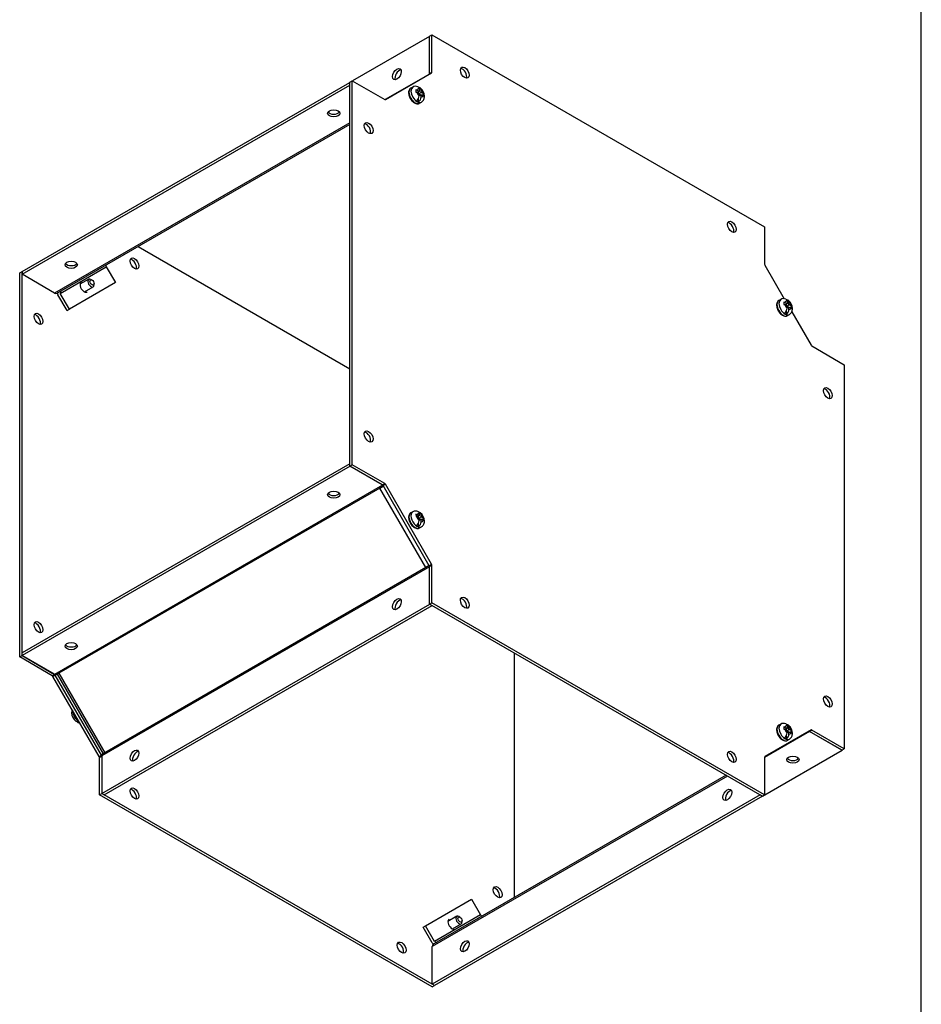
# Model space of a CAD drawing. Header units: inches. Extents: x 0.2 to 89.8, y -0.5 to 59.8.
# Tile 7 of 8: x 70.4 to 89.8, y 15.9 to 37.1. Entities that reach past the tile are written whole.
import ezdxf

# ---------------------------------------------------------------- set-up
doc = ezdxf.new("R2010")
doc.units = ezdxf.units.IN
doc.header["$MEASUREMENT"] = 0
for name, color, linetype in [('COM55579-5', 7, 'Continuous'), ('COM55580-5', 7, 'Continuous'), ('Default', 7, 'Continuous'), ('SCS19491', 7, 'Continuous')]:
    doc.layers.add(name, color=color, linetype=linetype)

# ---------------------------------------------------------------- blocks, each defined once
blk = doc.blocks.new('SE5')
at = {"layer": 'COM55579-5', "color": 7, "linetype": 'Continuous'}
for p, q in [((79.218, 36.769), (79.269, 36.799)), ((79.218, 35.962), (79.218, 36.769)), ((79.269, 36.799), (86.441, 32.657)), ((79.269, 35.991), (79.269, 36.799)), ((78.265, 35.402), (79.263, 35.978)), ((79.218, 35.962), (79.269, 35.991)), ((77.501, 35.778), (77.552, 35.807)), ((77.501, 27.495), (77.501, 35.778)), ((77.552, 27.525), (77.552, 35.807)), ((77.552, 35.807), (78.251, 35.404)), ((86.441, 32.657), (86.441, 31.85)), ((72.935, 32.231), (77.501, 29.595)), ((70.383, 31.663), (70.434, 31.693)), ((70.383, 23.381), (70.383, 31.663)), ((70.434, 23.41), (70.434, 31.693)), ((70.434, 31.693), (70.434, 31.693)), ((86.447, 31.83), (86.865, 31.106)), ((87.027, 30.826), (87.445, 30.103)), ((87.459, 30.087), (88.158, 29.684)), ((88.158, 29.684), (88.158, 21.401)), ((77.501, 27.495), (77.552, 27.525)), ((78.2, 27.092), (77.501, 27.495)), ((78.251, 27.121), (77.552, 27.525)), ((78.2, 27.092), (78.251, 27.121)), ((78.215, 27.076), (78.265, 27.106)), ((79.212, 25.349), (78.215, 27.076)), ((79.263, 25.379), (78.265, 27.106)), ((79.212, 25.349), (79.263, 25.379)), ((79.218, 25.329), (79.269, 25.359)), ((79.218, 24.522), (79.218, 25.329)), ((79.269, 24.551), (79.269, 25.359)), ((79.218, 24.522), (79.269, 24.551)), ((86.391, 20.38), (79.218, 24.522)), ((86.441, 20.41), (79.269, 24.551)), ((70.383, 23.381), (70.434, 23.41)), ((71.083, 22.977), (70.383, 23.381)), ((71.133, 23.007), (70.434, 23.41)), ((81.041, 23.469), (81.041, 18.192)), ((71.083, 22.977), (71.133, 23.007)), ((71.097, 22.962), (71.148, 22.991)), ((72.094, 21.235), (71.097, 22.962)), ((72.145, 21.264), (71.148, 22.991)), ((87.445, 21.806), (86.447, 21.231)), ((87.408, 21.775), (87.459, 21.805)), ((88.107, 21.372), (87.408, 21.775)), ((88.158, 21.401), (87.459, 21.805)), ((72.094, 21.235), (72.145, 21.264)), ((72.1, 21.215), (72.151, 21.244)), ((88.107, 21.372), (88.158, 21.401)), ((72.1, 20.407), (72.1, 21.215)), ((86.441, 21.217), (86.441, 20.41)), ((72.1, 20.407), (72.151, 20.437)), ((79.273, 16.266), (72.1, 20.407)), ((79.324, 16.295), (72.151, 20.437)), ((72.151, 20.437), (72.151, 20.437)), ((86.391, 20.38), (86.441, 20.41)), ((79.273, 16.266), (79.324, 16.295))]:
    blk.add_line(p, q, dxfattribs=at)
for centre, major_axis in [((79.976, 35.982), (-0.066, 0.115)), ((77.905, 34.787), (-0.067, 0.115)), ((85.734, 32.657), (-0.066, 0.115)), ((72.858, 31.867), (-0.066, 0.115)), ((70.788, 30.672), (-0.067, 0.115)), ((87.805, 29.071), (-0.067, 0.115)), ((77.905, 28.137), (-0.067, 0.115)), ((79.976, 24.551), (-0.067, 0.115)), ((70.788, 24.023), (-0.067, 0.115)), ((87.805, 22.422), (-0.067, 0.115)), ((85.734, 21.226), (-0.067, 0.115)), ((72.858, 20.437), (-0.066, 0.115)), ((80.687, 18.307), (-0.067, 0.115)), ((78.617, 17.112), (-0.066, 0.115))]:
    blk.add_ellipse(centre, major_axis=major_axis, ratio=0.57735, dxfattribs=at)
for centre, major_axis, start_param, end_param in [((79.197, 35.974), (0.0145, -0.0251), 0, 0.785398), ((79.248, 36.003), (0.0145, -0.0251), 0, 0.785398), ((79.925, 35.953), (0.067, -0.115), 0.392819, 2.748773), ((78.251, 35.427), (-0.0145, 0.0251), 2.356194, 3.141593), ((77.854, 34.757), (0.067, -0.115), 0.392819, 2.748773), ((85.683, 32.628), (0.067, -0.115), 0.392819, 2.748773), ((72.807, 31.838), (0.066, -0.115), 0.392819, 2.748773), ((86.462, 31.838), (-0.0145, 0.0251), 0.785398, 1.570796), ((71.772, 31.359), (-0.063, 0.108), 0, 3.141593), ((70.737, 30.643), (0.066, -0.115), 0.392819, 2.748773), ((87.459, 30.111), (0.0145, -0.0251), 4.712389, 5.497787), ((87.754, 29.042), (0.067, -0.115), 0.392819, 2.748773), ((77.854, 28.108), (0.067, -0.115), 0.392819, 2.748773), ((78.2, 27.068), (-0.0145, 0.0251), 4.712389, 5.497787), ((78.251, 27.097), (-0.0145, 0.0251), 4.712389, 5.497787), ((79.197, 25.341), (0.0145, -0.0251), 0.785398, 1.570796), ((79.248, 25.37), (0.0145, -0.0251), 0.785398, 1.570796), ((79.925, 24.522), (0.067, -0.115), 0.392819, 2.748773), ((70.737, 23.993), (0.067, -0.115), 0.392819, 2.748773), ((71.083, 22.953), (-0.0145, 0.0251), 4.712389, 5.497787), ((71.133, 22.983), (-0.0145, 0.0251), 4.712389, 5.497787), ((87.754, 22.392), (0.066, -0.115), 0.392819, 2.748773), ((87.408, 21.752), (0.0145, -0.0251), 2.356194, 3.141593), ((87.459, 21.781), (0.0145, -0.0251), 2.356194, 3.141593), ((72.08, 21.226), (0.0145, -0.0251), 0.785398, 1.570796), ((72.131, 21.256), (0.0145, -0.0251), 0.882169, 1.570796), ((85.683, 21.197), (0.067, -0.115), 0.392819, 2.748773), ((86.462, 21.205), (-0.0145, 0.0251), 0, 0.785398), ((72.807, 20.407), (0.067, -0.115), 0.392819, 2.748773), ((80.636, 18.278), (0.067, -0.115), 0.392819, 2.748773), ((79.704, 17.62), (-0.063, 0.108), 0, 3.141593), ((78.566, 17.082), (0.067, -0.115), 0.392819, 2.748773)]:
    blk.add_ellipse(centre, major_axis=major_axis, ratio=0.57735, start_param=start_param, end_param=end_param, dxfattribs=at)
at = {"layer": 'COM55580-5', "color": 7, "linetype": 'Continuous'}
for p, q in [((79.218, 36.764), (77.556, 35.805)), ((79.215, 35.952), (78.26, 35.401)), ((70.434, 31.693), (77.501, 35.773)), ((70.434, 31.634), (77.501, 35.714)), ((77.501, 34.903), (71.136, 31.229)), ((77.501, 34.867), (71.267, 31.268)), ((70.434, 31.693), (70.434, 31.634)), ((71.259, 31.222), (72.249, 31.793)), ((72.249, 31.793), (72.445, 31.453)), ((71.136, 31.229), (70.434, 31.634)), ((72.445, 31.453), (71.455, 30.882)), ((71.267, 31.268), (71.19, 31.223)), ((71.455, 30.882), (71.259, 31.222)), ((71.404, 30.853), (71.208, 31.192)), ((71.404, 30.853), (71.455, 30.882)), ((77.501, 27.549), (70.434, 23.469)), ((77.505, 27.493), (70.434, 23.41)), ((77.505, 27.493), (77.505, 27.493)), ((78.202, 27.09), (77.505, 27.493)), ((78.206, 27.087), (71.136, 23.005)), ((78.149, 27.024), (71.23, 23.03)), ((78.221, 27.066), (78.149, 27.024)), ((78.149, 27.024), (78.221, 27.066)), ((78.149, 27.024), (78.149, 27.024)), ((79.138, 25.311), (78.149, 27.024)), ((79.218, 25.327), (72.151, 21.247)), ((79.138, 25.311), (72.22, 21.316)), ((79.21, 25.352), (79.138, 25.311)), ((79.21, 25.352), (79.138, 25.311)), ((79.138, 25.311), (79.138, 25.311)), ((72.151, 20.437), (79.222, 24.519)), ((72.202, 20.407), (79.273, 24.49)), ((79.222, 24.519), (79.273, 24.49)), ((70.434, 23.41), (70.434, 23.469)), ((70.434, 23.41), (71.136, 23.005)), ((71.23, 23.03), (71.154, 22.986)), ((71.191, 23.007), (71.23, 23.03)), ((71.191, 23.007), (72.18, 21.294)), ((71.23, 23.03), (71.23, 23.03)), ((71.23, 23.03), (72.22, 21.316)), ((87.41, 21.774), (86.441, 21.215)), ((88.112, 21.369), (87.41, 21.774)), ((72.22, 21.316), (72.144, 21.272)), ((72.151, 21.247), (72.151, 20.437)), ((72.22, 21.316), (72.18, 21.294)), ((72.22, 21.316), (72.22, 21.316)), ((86.395, 20.378), (88.112, 21.369)), ((88.112, 21.369), (88.112, 21.374)), ((85.642, 20.812), (79.273, 17.135)), ((85.611, 20.831), (79.372, 17.229)), ((72.151, 20.437), (72.202, 20.407)), ((86.344, 20.407), (79.273, 16.325)), ((86.395, 20.378), (86.344, 20.407)), ((86.344, 20.407), (86.344, 20.407)), ((86.395, 20.378), (79.324, 16.295)), ((86.395, 20.383), (86.395, 20.378)), ((79.132, 17.585), (80.122, 18.156)), ((80.122, 18.156), (80.318, 17.816)), ((80.318, 17.816), (79.328, 17.245)), ((79.081, 17.555), (79.132, 17.585)), ((79.277, 17.216), (79.081, 17.555)), ((79.328, 17.245), (79.132, 17.585)), ((79.372, 17.229), (79.295, 17.184)), ((79.273, 16.325), (79.273, 17.135)), ((79.324, 16.295), (79.273, 16.325))]:
    blk.add_line(p, q, dxfattribs=at)
for centre, major_axis in [((78.515, 35.95), (-0.067, -0.115)), ((77.152, 35.104), (0.133, 0)), ((71.495, 31.838), (0.133, 0)), ((77.152, 26.88), (0.133, 0)), ((78.515, 24.519), (-0.067, -0.115)), ((71.495, 23.614), (0.133, 0)), ((72.858, 21.253), (-0.066, -0.115)), ((87.051, 21.165), (0.133, 0)), ((85.637, 20.407), (0.066, 0.115)), ((79.98, 17.141), (0.067, 0.115))]:
    blk.add_ellipse(centre, major_axis=major_axis, ratio=0.57735, dxfattribs=at)
for centre, major_axis, ratio, start_param, end_param in [((78.566, 35.921), (0.067, 0.115), 0.57735, 0.392819, 2.748773), ((77.152, 35.163), (-0.133, 0), 0.57735, 0.392819, 2.748773), ((71.495, 31.897), (-0.133, 0), 0.57735, 0.392819, 2.748773), ((72.274, 31.808), (0.018, -0.0312), 0.816497, 3.141593, 4.712389), ((71.136, 31.317), (0.054, -0.0935), 0.57735, 5.497787, 6.283185), ((71.285, 31.236), (-0.054, 0.0935), 0.816497, 1.230959, 1.570796), ((71.285, 31.236), (-0.018, 0.0312), 0.816497, 0, 1.570796), ((77.152, 26.939), (-0.133, 0), 0.57735, 0.392819, 2.748773), ((78.566, 24.49), (0.067, 0.115), 0.57735, 0.392819, 2.748773), ((71.495, 23.673), (-0.133, 0), 0.57735, 0.392819, 2.748773), ((71.136, 22.976), (-0.018, 0.0312), 0.57735, 4.712389, 5.497787), ((87.41, 21.745), (0.018, -0.0312), 0.57735, 2.356194, 3.141593), ((72.126, 21.262), (0.018, -0.0312), 0.57735, 0.785398, 1.570796), ((72.909, 21.224), (0.067, 0.115), 0.57735, 0.392819, 2.748773), ((87.051, 21.224), (-0.133, 0), 0.57735, 0.392819, 2.748773), ((85.688, 20.378), (-0.066, -0.115), 0.57735, 3.534412, 5.890366), ((80.343, 17.831), (0.018, -0.0312), 0.816497, 4.712389, 6.283185), ((79.354, 17.26), (-0.054, 0.0935), 0.816497, 1.570796, 1.910633), ((79.354, 17.26), (-0.018, 0.0312), 0.816497, 1.570796, 3.141593), ((80.031, 17.112), (-0.067, -0.115), 0.57735, 3.534412, 5.890366), ((79.349, 17.091), (0.054, -0.0935), 0.57735, 3.141593, 3.926991)]:
    blk.add_ellipse(centre, major_axis=major_axis, ratio=ratio, start_param=start_param, end_param=end_param, dxfattribs=at)
at = {"layer": 'SCS19491', "color": 7, "linetype": 'Continuous'}
for p, q in [((78.855, 35.671), (78.813, 35.646)), ((78.922, 35.61), (78.923, 35.56)), ((78.923, 35.56), (78.949, 35.55)), ((78.992, 35.577), (78.946, 35.601)), ((78.992, 35.577), (78.947, 35.551)), ((78.949, 35.55), (78.992, 35.528)), ((78.981, 35.533), (78.981, 35.571)), ((78.99, 35.529), (79.034, 35.554)), ((78.992, 35.633), (78.992, 35.577)), ((78.992, 35.528), (78.992, 35.481)), ((79.025, 35.5), (78.992, 35.518)), ((79.034, 35.505), (78.992, 35.481)), ((79.034, 35.554), (79.034, 35.608)), ((79.079, 35.531), (79.034, 35.554)), ((79.034, 35.457), (79.034, 35.505)), ((79.034, 35.505), (79.078, 35.482)), ((79.053, 35.495), (79.095, 35.519)), ((79.095, 35.519), (79.079, 35.531)), ((79.096, 35.469), (79.095, 35.519)), ((78.981, 35.352), (78.981, 35.435)), ((79, 35.321), (79.043, 35.346)), ((71.873, 31.527), (71.683, 31.418)), ((71.942, 31.51), (71.92, 31.522)), ((71.988, 31.406), (71.988, 31.431)), ((71.778, 31.253), (71.968, 31.363)), ((86.787, 31.091), (86.745, 31.067)), ((86.854, 31.031), (86.855, 30.981)), ((86.924, 30.997), (86.878, 31.022)), ((86.924, 31.053), (86.924, 30.997)), ((86.966, 30.975), (86.966, 31.029)), ((86.855, 30.981), (86.881, 30.971)), ((86.924, 30.997), (86.879, 30.972)), ((86.881, 30.971), (86.924, 30.948)), ((86.913, 30.954), (86.913, 30.991)), ((86.913, 30.772), (86.913, 30.855)), ((86.922, 30.949), (86.966, 30.975)), ((86.924, 30.948), (86.924, 30.902)), ((86.957, 30.921), (86.924, 30.939)), ((86.966, 30.926), (86.924, 30.901)), ((87.011, 30.951), (86.966, 30.975)), ((86.966, 30.877), (86.966, 30.926)), ((86.966, 30.926), (87.01, 30.902)), ((86.985, 30.916), (87.027, 30.94)), ((87.027, 30.94), (87.011, 30.951)), ((87.028, 30.889), (87.027, 30.94)), ((86.932, 30.742), (86.975, 30.766)), ((78.855, 26.512), (78.813, 26.487)), ((78.924, 26.458), (78.926, 26.409)), ((78.926, 26.409), (78.947, 26.4)), ((78.992, 26.426), (78.947, 26.449)), ((78.992, 26.426), (78.947, 26.4)), ((78.947, 26.4), (78.992, 26.377)), ((78.981, 26.382), (78.981, 26.419)), ((78.99, 26.377), (79.034, 26.403)), ((78.992, 26.474), (78.992, 26.426)), ((78.992, 26.377), (78.992, 26.322)), ((79.025, 26.349), (78.992, 26.367)), ((79.034, 26.354), (78.992, 26.329)), ((79.034, 26.403), (79.034, 26.449)), ((79.076, 26.381), (79.034, 26.403)), ((79.034, 26.298), (79.034, 26.354)), ((79.034, 26.354), (79.08, 26.33)), ((79.055, 26.343), (79.095, 26.366)), ((79.095, 26.366), (79.076, 26.381)), ((79.097, 26.317), (79.095, 26.366)), ((78.981, 26.193), (78.981, 26.276)), ((79, 26.162), (79.043, 26.187)), ((86.787, 21.932), (86.745, 21.907)), ((86.854, 21.872), (86.855, 21.822)), ((86.924, 21.894), (86.924, 21.838)), ((86.855, 21.822), (86.881, 21.812)), ((86.924, 21.838), (86.878, 21.863)), ((86.924, 21.838), (86.879, 21.813)), ((86.881, 21.812), (86.924, 21.789)), ((86.913, 21.795), (86.913, 21.832)), ((86.913, 21.613), (86.913, 21.696)), ((86.922, 21.79), (86.966, 21.816)), ((86.924, 21.789), (86.924, 21.743)), ((86.957, 21.762), (86.924, 21.779)), ((86.966, 21.767), (86.924, 21.742)), ((86.966, 21.816), (86.966, 21.87)), ((87.011, 21.792), (86.966, 21.816)), ((86.966, 21.718), (86.966, 21.767)), ((86.966, 21.767), (87.01, 21.743)), ((86.985, 21.757), (87.027, 21.781)), ((87.027, 21.781), (87.011, 21.792)), ((87.028, 21.73), (87.027, 21.781)), ((86.932, 21.583), (86.975, 21.607)), ((79.805, 17.789), (79.615, 17.679)), ((79.874, 17.772), (79.852, 17.784)), ((79.92, 17.667), (79.92, 17.692)), ((79.71, 17.515), (79.9, 17.624))]:
    blk.add_line(p, q, dxfattribs=at)
for centre, radius, start, end in [((78.919, 35.572), 0.116, 65.201, 123.0056), ((78.895, 35.505), 0.109, 62.4434, 75.8103), ((78.848, 35.488), 0.144, 309.0275, 357.3569), ((79.046, 35.419), 0.07, 44.9702, 62.873), ((78.891, 35.464), 0.144, 309.0278, 357.3565), ((86.851, 30.992), 0.116, 65.201, 123.0056), ((86.827, 30.925), 0.109, 62.4434, 75.8103), ((86.78, 30.909), 0.144, 309.0275, 357.3569), ((86.822, 30.884), 0.144, 309.0278, 357.3565), ((86.978, 30.84), 0.07, 44.9702, 62.873), ((78.92, 26.4), 0.128, 67.9043, 119.3774), ((78.895, 26.349), 0.113, 62.3801, 75.361), ((78.873, 26.304), 0.235, 1.3998, 51.8356), ((78.848, 26.329), 0.144, 309.0275, 357.3569), ((78.891, 26.305), 0.144, 309.0278, 357.3565), ((79.05, 26.271), 0.0663, 44.2365, 62.8956), ((71.736, 22.181), 0.235, 181.4006, 231.859), ((71.69, 22.086), 0.129, 247.998, 263.8031), ((86.851, 21.833), 0.116, 65.201, 123.0056), ((86.827, 21.766), 0.109, 62.4434, 75.8103), ((86.78, 21.749), 0.144, 309.0275, 357.3569), ((86.822, 21.725), 0.144, 309.0278, 357.3565), ((86.978, 21.681), 0.07, 44.9702, 62.873)]:
    blk.add_arc(centre, radius, start, end, dxfattribs=at)
for centre, major_axis, start_param, end_param in [((78.907, 35.484), (0.094, -0.162), 3.141593, 6.283185), ((78.949, 35.508), (-0.094, 0.162), 0.003465, 3.135361), ((79.013, 35.545), (0.0488, -0.0844), 2.668961, 3.704562), ((79.013, 35.545), (-0.0488, 0.0844), 1.189355, 2.043428), ((79.013, 35.545), (0.0487, -0.0844), 1.086759, 2.043428), ((79.013, 35.545), (-0.0487, 0.0844), 2.668961, 3.601967), ((78.96, 35.514), (0.093, -0.161), 5.336001, 5.659573), ((78.907, 35.484), (0.094, -0.162), 0, 0.023945), ((71.92, 31.445), (0.0475, -0.0823), 2.356194, 6.283185), ((71.92, 31.445), (0.0475, -0.0823), 0, 0.785398), ((86.839, 30.904), (0.094, -0.162), 3.141593, 6.283185), ((86.881, 30.929), (-0.094, 0.162), 0.003465, 3.135361), ((86.945, 30.965), (0.0487, -0.0844), 2.668961, 3.704562), ((86.945, 30.965), (0.0488, -0.0844), 1.086759, 2.043428), ((86.892, 30.935), (0.093, -0.161), 5.336001, 5.659573), ((86.945, 30.965), (-0.0488, 0.0844), 1.189355, 2.043428), ((86.945, 30.965), (-0.0487, 0.0844), 2.668961, 3.601967), ((86.839, 30.904), (0.094, -0.162), 0, 0.023945), ((78.907, 26.325), (0.094, -0.162), 3.165538, 6.283185), ((78.949, 26.349), (-0.094, 0.162), 0, 3.145057), ((78.907, 26.325), (0.094, -0.162), 3.141593, 3.165538), ((78.949, 26.349), (-0.094, 0.162), 6.276954, 6.283185), ((79.013, 26.386), (0.0488, -0.0844), 2.668961, 3.601967), ((79.013, 26.386), (-0.0487, 0.0844), 1.086759, 2.043428), ((79.013, 26.386), (0.0487, -0.0844), 1.189355, 2.043428), ((78.96, 26.355), (0.093, -0.161), 5.336001, 5.659573), ((79.013, 26.386), (-0.0487, 0.0844), 2.668961, 3.704562), ((71.661, 22.136), (0.094, -0.162), 3.906158, 5.51862), ((71.65, 22.13), (0.093, -0.161), 5.336001, 5.659573), ((86.839, 21.745), (0.094, -0.162), 3.141593, 6.283185), ((86.881, 21.77), (-0.094, 0.162), 0.003465, 3.135361), ((86.945, 21.806), (0.0488, -0.0844), 2.668961, 3.704562), ((86.945, 21.806), (-0.0487, 0.0844), 1.189355, 2.043428), ((86.945, 21.806), (0.0488, -0.0844), 1.086759, 2.043428), ((86.945, 21.806), (-0.0488, 0.0844), 2.668961, 3.601967), ((86.892, 21.776), (0.093, -0.161), 5.336001, 5.659573), ((86.839, 21.745), (0.094, -0.162), 0, 0.023945), ((79.852, 17.706), (0.0475, -0.0823), 2.356194, 6.283185), ((79.852, 17.706), (0.0475, -0.0823), 0, 0.785398)]:
    blk.add_ellipse(centre, major_axis=major_axis, ratio=0.57735, start_param=start_param, end_param=end_param, dxfattribs=at)
for centre in [(71.942, 31.457), (79.874, 17.719)]:
    blk.add_ellipse(centre, major_axis=(-0.0325, 0.0563), ratio=0.57735, dxfattribs=at)
for points, knots in [([(78.968, 35.678), (78.968, 35.678), (78.969, 35.678), (78.972, 35.677), (78.974, 35.675), (78.979, 35.671), (78.981, 35.669), (78.985, 35.663), (78.987, 35.66), (78.989, 35.653), (78.99, 35.649), (78.991, 35.642), (78.992, 35.637), (78.992, 35.633)], [0.3598319, 0.3598319, 0.3598319, 0.3598319, 0.375, 0.375, 0.5, 0.5, 0.625, 0.625, 0.75, 0.75, 0.875, 0.875, 1, 1, 1, 1]), ([(78.813, 35.645), (78.806, 35.64), (78.791, 35.631), (78.775, 35.604), (78.766, 35.569), (78.767, 35.528), (78.777, 35.482), (78.795, 35.437), (78.822, 35.394), (78.854, 35.358), (78.89, 35.33), (78.927, 35.313), (78.961, 35.309), (78.988, 35.313), (78.999, 35.322), (79.002, 35.324)], [0, 0, 0, 0, 0.056962, 0.133959, 0.213234, 0.297147, 0.383316, 0.469364, 0.555293, 0.641527, 0.728509, 0.816776, 0.895275, 0.969901, 1, 1, 1, 1]), ([(79.034, 35.608), (79.034, 35.613), (79.034, 35.617), (79.032, 35.625), (79.031, 35.629), (79.029, 35.635), (79.027, 35.639), (79.024, 35.644), (79.022, 35.646), (79.017, 35.65), (79.014, 35.652), (79.008, 35.654), (79.005, 35.655), (78.999, 35.656), (78.995, 35.656), (78.988, 35.655), (78.985, 35.654), (78.981, 35.652)], [0, 0, 0, 0, 0.125, 0.125, 0.25, 0.25, 0.375, 0.375, 0.5, 0.5, 0.625, 0.625, 0.75, 0.75, 0.875, 0.875, 1, 1, 1, 1]), ([(79.042, 35.346), (79.043, 35.346), (79.055, 35.351), (79.076, 35.371), (79.096, 35.403), (79.107, 35.44), (79.109, 35.48), (79.102, 35.524), (79.085, 35.569), (79.058, 35.61), (79.034, 35.638), (79.02, 35.647), (79.019, 35.648)], [0, 0, 0, 0, 0.009414, 0.124959, 0.233558, 0.341925, 0.456656, 0.58161, 0.713969, 0.848524, 0.987288, 1, 1, 1, 1]), ([(86.745, 31.065), (86.738, 31.061), (86.723, 31.051), (86.707, 31.024), (86.698, 30.989), (86.699, 30.948), (86.709, 30.903), (86.727, 30.857), (86.754, 30.815), (86.786, 30.778), (86.822, 30.75), (86.859, 30.734), (86.893, 30.729), (86.92, 30.734), (86.931, 30.742), (86.934, 30.745)], [0, 0, 0, 0, 0.056962, 0.133959, 0.213234, 0.297147, 0.383316, 0.469364, 0.555293, 0.641527, 0.728509, 0.816776, 0.895275, 0.969901, 1, 1, 1, 1]), ([(86.9, 31.099), (86.9, 31.098), (86.901, 31.098), (86.904, 31.097), (86.906, 31.095), (86.911, 31.091), (86.913, 31.089), (86.917, 31.083), (86.919, 31.08), (86.921, 31.074), (86.922, 31.07), (86.923, 31.062), (86.924, 31.058), (86.924, 31.053)], [0.3598319, 0.3598319, 0.3598319, 0.3598319, 0.375, 0.375, 0.5, 0.5, 0.625, 0.625, 0.75, 0.75, 0.875, 0.875, 1, 1, 1, 1]), ([(86.966, 31.029), (86.966, 31.033), (86.966, 31.038), (86.964, 31.045), (86.963, 31.049), (86.961, 31.056), (86.959, 31.059), (86.956, 31.065), (86.954, 31.067), (86.949, 31.071), (86.946, 31.073), (86.94, 31.075), (86.937, 31.076), (86.931, 31.076), (86.927, 31.076), (86.92, 31.075), (86.917, 31.074), (86.913, 31.073)], [0, 0, 0, 0, 0.125, 0.125, 0.25, 0.25, 0.375, 0.375, 0.5, 0.5, 0.625, 0.625, 0.75, 0.75, 0.875, 0.875, 1, 1, 1, 1]), ([(86.974, 30.766), (86.975, 30.767), (86.987, 30.771), (87.008, 30.792), (87.028, 30.824), (87.039, 30.86), (87.041, 30.901), (87.034, 30.944), (87.017, 30.989), (86.99, 31.031), (86.966, 31.059), (86.952, 31.068), (86.951, 31.069)], [0, 0, 0, 0, 0.009414, 0.124959, 0.233558, 0.341925, 0.456656, 0.58161, 0.713969, 0.848524, 0.987288, 1, 1, 1, 1]), ([(78.811, 26.484), (78.805, 26.48), (78.791, 26.471), (78.775, 26.445), (78.768, 26.416), (78.767, 26.398), (78.767, 26.391)], [0, 0, 0, 0, 0.200461, 0.513798, 0.836093, 1, 1, 1, 1]), ([(78.767, 26.391), (78.767, 26.383), (78.768, 26.362), (78.777, 26.322), (78.796, 26.277), (78.822, 26.235), (78.854, 26.198), (78.891, 26.17), (78.927, 26.154), (78.962, 26.15), (78.988, 26.154), (78.998, 26.162), (79, 26.164)], [0, 0, 0, 0, 0.062224, 0.17861, 0.294691, 0.410619, 0.526967, 0.644335, 0.763443, 0.869244, 0.969872, 1, 1, 1, 1]), ([(78.968, 26.519), (78.968, 26.519), (78.969, 26.519), (78.972, 26.517), (78.974, 26.516), (78.979, 26.512), (78.981, 26.509), (78.985, 26.504), (78.987, 26.501), (78.989, 26.494), (78.99, 26.49), (78.991, 26.482), (78.992, 26.478), (78.992, 26.474)], [0.3584138, 0.3584138, 0.3584138, 0.3584138, 0.375, 0.375, 0.5, 0.5, 0.625, 0.625, 0.75, 0.75, 0.875, 0.875, 1, 1, 1, 1]), ([(79.034, 26.449), (79.034, 26.454), (79.034, 26.458), (79.032, 26.466), (79.031, 26.47), (79.029, 26.476), (79.027, 26.479), (79.024, 26.485), (79.022, 26.487), (79.017, 26.491), (79.014, 26.493), (79.008, 26.495), (79.005, 26.496), (78.999, 26.497), (78.995, 26.497), (78.988, 26.496), (78.985, 26.495), (78.981, 26.493)], [0, 0, 0, 0, 0.125, 0.125, 0.25, 0.25, 0.375, 0.375, 0.5, 0.5, 0.625, 0.625, 0.75, 0.75, 0.875, 0.875, 1, 1, 1, 1]), ([(79.042, 26.188), (79.05, 26.193), (79.067, 26.202), (79.089, 26.23), (79.105, 26.267), (79.107, 26.293), (79.108, 26.309)], [0, 0, 0, 0, 0.16732, 0.431163, 0.686502, 1, 1, 1, 1]), ([(71.514, 22.238), (71.511, 22.232), (71.504, 22.212), (71.503, 22.192), (71.502, 22.176)], [0.554595, 0.554595, 0.554595, 0.554595, 0.6864775, 1, 1, 1, 1]), ([(71.629, 21.992), (71.625, 21.99), (71.621, 21.989), (71.614, 21.988), (71.611, 21.988), (71.604, 21.989), (71.601, 21.99), (71.595, 21.992), (71.593, 21.993), (71.591, 21.995)], [0, 0, 0, 0, 0.125, 0.125, 0.25, 0.25, 0.375, 0.375, 0.4978193, 0.4978193, 0.4978193, 0.4978193]), ([(71.621, 21.989), (71.622, 21.988), (71.622, 21.988), (71.623, 21.984), (71.625, 21.981), (71.628, 21.975), (71.63, 21.973), (71.635, 21.969), (71.638, 21.967), (71.644, 21.965), (71.647, 21.964), (71.653, 21.964), (71.657, 21.964), (71.664, 21.965), (71.667, 21.966), (71.671, 21.967)], [0.2360228, 0.2360228, 0.2360228, 0.2360228, 0.25, 0.25, 0.375, 0.375, 0.5, 0.5, 0.625, 0.625, 0.75, 0.75, 0.875, 0.875, 1, 1, 1, 1]), ([(86.745, 21.906), (86.738, 21.902), (86.723, 21.892), (86.707, 21.865), (86.698, 21.83), (86.699, 21.789), (86.709, 21.744), (86.727, 21.698), (86.754, 21.656), (86.786, 21.619), (86.822, 21.591), (86.859, 21.575), (86.893, 21.57), (86.92, 21.575), (86.931, 21.583), (86.934, 21.586)], [0, 0, 0, 0, 0.056962, 0.133959, 0.213234, 0.297147, 0.383316, 0.469364, 0.555293, 0.641527, 0.728509, 0.816776, 0.895275, 0.969901, 1, 1, 1, 1]), ([(86.9, 21.94), (86.9, 21.939), (86.901, 21.939), (86.904, 21.938), (86.906, 21.936), (86.911, 21.932), (86.913, 21.93), (86.917, 21.924), (86.919, 21.921), (86.921, 21.914), (86.922, 21.911), (86.923, 21.903), (86.924, 21.899), (86.924, 21.894)], [0.3598319, 0.3598319, 0.3598319, 0.3598319, 0.375, 0.375, 0.5, 0.5, 0.625, 0.625, 0.75, 0.75, 0.875, 0.875, 1, 1, 1, 1]), ([(86.966, 21.87), (86.966, 21.874), (86.966, 21.878), (86.964, 21.886), (86.963, 21.89), (86.961, 21.897), (86.959, 21.9), (86.956, 21.905), (86.954, 21.908), (86.949, 21.912), (86.946, 21.913), (86.94, 21.916), (86.937, 21.917), (86.931, 21.917), (86.927, 21.917), (86.92, 21.916), (86.917, 21.915), (86.913, 21.914)], [0, 0, 0, 0, 0.125, 0.125, 0.25, 0.25, 0.375, 0.375, 0.5, 0.5, 0.625, 0.625, 0.75, 0.75, 0.875, 0.875, 1, 1, 1, 1]), ([(86.974, 21.607), (86.975, 21.607), (86.987, 21.612), (87.008, 21.633), (87.028, 21.664), (87.039, 21.701), (87.041, 21.741), (87.034, 21.785), (87.017, 21.83), (86.99, 21.872), (86.966, 21.9), (86.952, 21.909), (86.951, 21.91)], [0, 0, 0, 0, 0.009414, 0.124959, 0.233558, 0.341925, 0.456656, 0.58161, 0.713969, 0.848524, 0.987288, 1, 1, 1, 1])]:
    blk.add_open_spline(points, degree=3, knots=knots, dxfattribs=at)
blk = doc.blocks.new('BORDER')
at = {"layer": 'Default', "color": 7, "linetype": 'Continuous'}
blk.add_line((0, 0), (0, 27.86), dxfattribs=at)

msp = doc.modelspace()

# ---------------------------------------------------------------- block references
at = {"layer": 'Default', "color": 7, "xscale": 2.14, "yscale": 2.14, "zscale": 2.14}
msp.add_blockref('BORDER', (89.818, 0.161), dxfattribs=at)
at = {"layer": 'Default'}
msp.add_blockref('SE5', (0, 0), dxfattribs=at)

doc.saveas('drawing.dxf')
